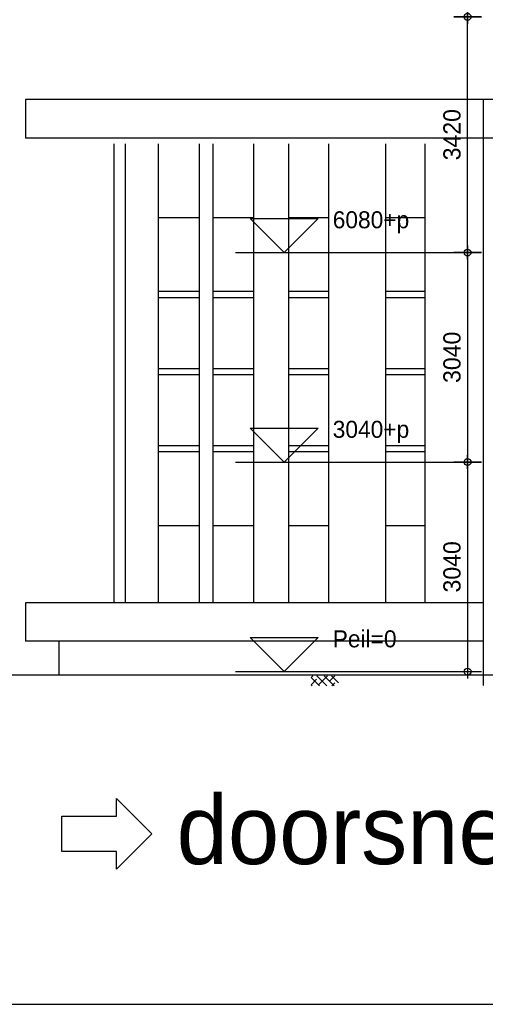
# Model space of a CAD drawing. Extents: x 0 to 140000, y 0 to 84100.
# Tile 38 of 105: x 25996 to 32750, y 1000 to 15285. Entities that reach past the tile are written whole.
import ezdxf
from ezdxf.enums import TextEntityAlignment as Align

# ---------------------------------------------------------------- set-up
doc = ezdxf.new("R2010")
doc.units = 0
doc.header["$LTSCALE"] = 100
doc.header["$MEASUREMENT"] = 0
doc.header["$PDMODE"] = 35
doc.header["$PDSIZE"] = 5
doc.linetypes.add('B0403', pattern=[37.5, 25, -12.5])
doc.layers.get('0').update_dxf_attribs({"linetype": 'CONTINUOUS'})
doc.layers.get('DEFPOINTS').update_dxf_attribs({"linetype": 'CONTINUOUS'})
for name, color, linetype in [('AL$0A---_WIJZIGINGEN', 2, 'CONTINUOUS'), ('AL11----_GRONDWERK', 4, 'CONTINUOUS'), ('AL21----_BUITENWAND', 2, 'CONTINUOUS'), ('AM$1A---_ALGEMEEN', 1, 'CONTINUOUS'), ('AT$0A---_WIJZIGINGEN', 7, 'CONTINUOUS'), ('AT$1A---_TEKST', 2, 'CONTINUOUS'), ('BL$8A---_HULPLIJNEN', 1, 'CONTINUOUS')]:
    doc.layers.add(name, color=color, linetype=linetype)
doc.styles.add('03_200', font='B-GBP.shx', dxfattribs={"height": 700})
doc.styles.add('03_AT', font='B-GBP')
doc.styles.add('B-01', font='b-gbp')
doc.dimstyles.new('1732', dxfattribs={"dimscale": 100, "dimtxt": 2.5, "dimasz": 1, "dimexe": 0.18, "dimexo": 0.0625, "dimgap": 1, "dimtad": 1, "dimdec": 0, "dimzin": 0, "dimtxsty": 'B-01', "dimblk1": 'B-TOD', "dimblk2": 'B-TOD', "dimsah": 1, "dimcen": 1, "dimse1": 1, "dimse2": 1, "dimclrt": 2, "dimazin": 3, "dimtfac": 1, "dimtdec": 1, "dimtmove": 0, "dimatfit": 3, "dimtolj": 1, "dimtzin": 0})

# ---------------------------------------------------------------- blocks, each defined once
blk = doc.blocks.new('AS01PM01')
for p, q in [((-7, 7), (7, 7)), ((0, 0), (-7, 7)), ((0, 0), (7, 7)), ((-10, 0), (39.4, 0))]:
    blk.add_line(p, q)
at = {"color": 7, "style": 'B-01'}
blk.add_attdef('PEILM', text='', height=3.5, dxfattribs=at).set_placement((-10, 5), align=Align.RIGHT)
blk.add_attdef('OMSCHR', (10, 5), '', height=3.5, dxfattribs=at)
blk = doc.blocks.new('B-TOD')
for p, q in [((0, -2), (0, 2)), ((-1, 0), (1, 0))]:
    blk.add_line(p, q)
blk.add_circle((0, 0), 0.5)
blk = doc.blocks.new('*D84')
at = {"color": 0, "linetype": 'BYBLOCK'}
blk.add_line((32493, 12007), (32493, 15227), dxfattribs=at)
at = {"layer": 'DEFPOINTS', "color": 0, "linetype": 'BYBLOCK'}
for p in [(32093, 15327), (32493, 15327), (32130, 11907)]:
    blk.add_point(p, dxfattribs=at)
at = {"color": 0, "linetype": 'BYBLOCK', "xscale": 100, "yscale": 100, "zscale": 100}
for p, rotation in [((32493, 15327), 90), ((32493, 11907), 270)]:
    blk.add_blockref('B-TOD', p, dxfattribs=dict(at, rotation=rotation))
at = {"color": 2, "linetype": 'BYBLOCK', "insert": (32268, 13617), "char_height": 250, "attachment_point": 5, "rotation": 90, "style": 'B-01'}
blk.add_mtext('\\A1;3420', dxfattribs=at)
blk = doc.blocks.new('*D83')
at = {"color": 0, "linetype": 'BYBLOCK'}
blk.add_line((32493, 18647), (32493, 15427), dxfattribs=at)
at = {"layer": 'DEFPOINTS', "color": 0, "linetype": 'BYBLOCK'}
for p in [(32130, 18747), (32093, 15327), (32493, 15327)]:
    blk.add_point(p, dxfattribs=at)
at = {"color": 0, "linetype": 'BYBLOCK', "xscale": 100, "yscale": 100, "zscale": 100}
for p, rotation in [((32493, 18747), 90), ((32493, 15327), 270)]:
    blk.add_blockref('B-TOD', p, dxfattribs=dict(at, rotation=rotation))
at = {"color": 2, "linetype": 'BYBLOCK', "insert": (32268, 17037), "char_height": 250, "attachment_point": 5, "rotation": 90, "style": 'B-01'}
blk.add_mtext('\\A1;3420', dxfattribs=at)
blk = doc.blocks.new('*D78')
at = {"color": 0, "linetype": 'BYBLOCK'}
blk.add_line((32493, 8767), (32493, 5927), dxfattribs=at)
at = {"layer": 'DEFPOINTS', "color": 0, "linetype": 'BYBLOCK'}
for p in [(32143, 8867), (32093, 5827), (32493, 5827)]:
    blk.add_point(p, dxfattribs=at)
at = {"color": 0, "linetype": 'BYBLOCK', "xscale": 100, "yscale": 100, "zscale": 100}
for p, rotation in [((32493, 8867), 90), ((32493, 5827), 270)]:
    blk.add_blockref('B-TOD', p, dxfattribs=dict(at, rotation=rotation))
at = {"color": 2, "linetype": 'BYBLOCK', "insert": (32268, 7347), "char_height": 250, "attachment_point": 5, "rotation": 90, "style": 'B-01'}
blk.add_mtext('\\A1;3040', dxfattribs=at)
blk = doc.blocks.new('*D77')
at = {"color": 0, "linetype": 'BYBLOCK'}
blk.add_line((32493, 11807), (32493, 8967), dxfattribs=at)
at = {"layer": 'DEFPOINTS', "color": 0, "linetype": 'BYBLOCK'}
for p in [(34671, 11907), (32493, 8867), (34621, 8867)]:
    blk.add_point(p, dxfattribs=at)
at = {"color": 0, "linetype": 'BYBLOCK', "xscale": 100, "yscale": 100, "zscale": 100}
for p, rotation in [((32493, 11907), 90), ((32493, 8867), 270)]:
    blk.add_blockref('B-TOD', p, dxfattribs=dict(at, rotation=rotation))
at = {"color": 2, "linetype": 'BYBLOCK', "insert": (32268, 10387), "char_height": 250, "attachment_point": 5, "rotation": 90, "style": 'B-01'}
blk.add_mtext('\\A1;3040', dxfattribs=at)
blk = doc.blocks.new('BORDER')
at = {"linetype": 'BYBLOCK'}
blk.add_line((0, 0), (1, 0), dxfattribs=at)
blk = doc.blocks.new('AS00S005')
at = {"layer": 'AL$0A---_WIJZIGINGEN'}
blk.add_lwpolyline([(0, 0), (-5.12, -5.12), (-5.12, -2.56), (-13.06, -2.56), (-13.06, 2.56), (-5.12, 2.56), (-5.12, 5.12)], close=True, dxfattribs=at)
at = {"layer": 'AT$0A---_WIJZIGINGEN', "color": 3, "style": '03_AT'}
blk.add_attdef('NUMMER', text='', height=3.5, dxfattribs=at).set_placement((-8.98, -0.06), align=Align.MIDDLE)

msp = doc.modelspace()

# ---------------------------------------------------------------- hatches: boundary and pattern name
h = msp.add_hatch()
h.set_pattern_fill('ANSI38', color=256, scale=600, style=0)
h.set_pattern_definition([(135, (40406.315, 9985.19), (53.033, 53.033), []), (45, (40406.315, 9985.19), (159.09903, 53.033), [187.5, -112.5])])
h.paths.add_polyline_path([(30622.6, 5620.2), (30223.2, 5620.2), (30223.2, 5766.7), (30622.6, 5766.7)])

# ---------------------------------------------------------------- linework, layer by layer
at = {"layer": 'AL11----_GRONDWERK'}
msp.add_line((49942.8, 5776.7), (1000, 5776.7), dxfattribs=at)
at = {"layer": 'AL21----_BUITENWAND', "color": 42}
for p, q in [((26078.1, 14126.7), (26078.1, 13566.7)), ((33804.8, 14126.7), (26078.1, 14126.7)), ((32722.4, 5626.7), (32722.4, 14126.7)), ((33804.8, 13566.7), (26078.1, 13566.7)), ((27363.7, 13484.9), (27363.7, 6826.7)), ((27527.5, 13484.9), (27527.5, 6826.7)), ((28005.8, 13484.9), (28005.8, 6826.7)), ((28601.1, 13484.9), (28601.1, 6826.7)), ((28796.6, 13484.9), (28796.6, 6826.7)), ((29386, 13484.9), (29386, 6826.7)), ((29896.9, 13484.9), (29896.9, 6826.7)), ((30478.1, 13484.9), (30478.1, 6826.7)), ((31302.3, 13484.9), (31302.3, 6826.7)), ((31872.9, 13484.9), (31872.9, 6826.7)), ((28601.1, 12410.7), (28005.8, 12410.7)), ((29386, 12410.7), (28796.6, 12410.7)), ((30478.1, 12410.7), (29896.9, 12410.7)), ((31872.9, 12410.7), (31302.3, 12410.7)), ((28601.1, 11339.7), (28005.8, 11339.7)), ((29386, 11339.7), (28796.6, 11339.7)), ((30478.1, 11339.7), (29896.9, 11339.7)), ((31872.9, 11339.7), (31302.3, 11339.7)), ((28601.1, 11249.7), (28005.8, 11249.7)), ((29386, 11249.7), (28796.6, 11249.7)), ((30478.1, 11249.7), (29896.9, 11249.7)), ((31872.9, 11249.7), (31302.3, 11249.7)), ((28601.1, 10221.7), (28005.8, 10221.7)), ((29386, 10221.7), (28796.6, 10221.7)), ((30478.1, 10221.7), (29896.9, 10221.7)), ((31872.9, 10221.7), (31302.3, 10221.7)), ((28601.1, 10131.7), (28005.8, 10131.7)), ((29386, 10131.7), (28796.6, 10131.7)), ((30478.1, 10131.7), (29896.9, 10131.7)), ((31872.9, 10131.7), (31302.3, 10131.7)), ((28601.1, 9103.7), (28005.8, 9103.7)), ((28601.1, 9013.7), (28005.8, 9013.7)), ((29386, 9103.7), (28796.6, 9103.7)), ((29386, 9013.7), (28796.6, 9013.7)), ((30478.1, 9103.7), (29896.9, 9103.7)), ((30478.1, 9013.7), (29896.9, 9013.7)), ((31872.9, 9103.7), (31302.3, 9103.7)), ((31872.9, 9013.7), (31302.3, 9013.7)), ((28601.1, 7942.7), (28005.8, 7942.7)), ((29386, 7942.7), (28796.6, 7942.7)), ((30478.1, 7942.7), (29896.9, 7942.7)), ((31872.9, 7942.7), (31302.3, 7942.7)), ((26078.1, 6826.7), (26078.1, 6266.7)), ((32722.4, 6826.7), (26078.1, 6826.7)), ((32722.4, 6266.7), (26078.1, 6266.7)), ((26562.7, 6266.7), (26562.7, 5776.7))]:
    msp.add_line(p, q, dxfattribs=at)

# ---------------------------------------------------------------- block references
ref = msp.add_blockref('AS00S005', (27912.9, 3474.4), dxfattribs=dict(xscale=100, yscale=100, zscale=100))
ref.add_attrib('NUMMER', 'A', dxfattribs={"layer": 'AT$0A---_WIJZIGINGEN', "color": 3, "height": 3.5, "style": '03_AT'}).set_placement((27014.7, 3468), align=Align.MIDDLE)
at = {"layer": 'AM$1A---_ALGEMEEN', "xscale": 70.5, "yscale": 70.5, "zscale": 70.5}
for p, values in [((29831.8, 11906.7), {'OMSCHR': '6080+p'}), ((29831.8, 8866.7), {'OMSCHR': '3040+p'}), ((29831.8, 5826.7), {'OMSCHR': 'Peil=0'})]:
    msp.add_blockref('AS01PM01', p, dxfattribs=at).add_auto_attribs(values)
at = {"layer": 'BL$8A---_HULPLIJNEN', "linetype": 'B0403', "xscale": 138000, "yscale": 82100, "zscale": 138000}
msp.add_blockref('BORDER', (1000, 1000), dxfattribs=at)

# ---------------------------------------------------------------- texts
at = {"layer": 'AT$1A---_TEKST', "color": 4, "style": '03_200'}
msp.add_text('doorsnede C-C', height=1000, dxfattribs=at).set_placement((28272.6, 3034))

# ---------------------------------------------------------------- dimensions: what is measured, and where the dimension line sits
at = {"layer": 'AM$1A---_ALGEMEEN'}
for base, p1, p2, picture, middle in [((32493.5, 15326.7), (32130.5, 18746.7), (32093.5, 15326.7), '*D83', (32268.5, 17036.7)), ((32493.5, 15326.7), (32130.5, 11906.7), (32093.5, 15326.7), '*D84', (32268.5, 13616.7)), ((32493.5, 8866.7), (34670.5, 11906.7), (34620.5, 8866.7), '*D77', (32268.5, 10386.7)), ((32493.5, 5826.7), (32143.5, 8866.7), (32093.5, 5826.7), '*D78', (32268.5, 7346.7))]:
    dim = msp.add_linear_dim(base=base, p1=p1, p2=p2, angle=90, dimstyle='1732', dxfattribs=at)
    dim.commit()
    dim.dimension.update_dxf_attribs({"geometry": picture, "text_midpoint": middle})

doc.saveas('drawing.dxf')
